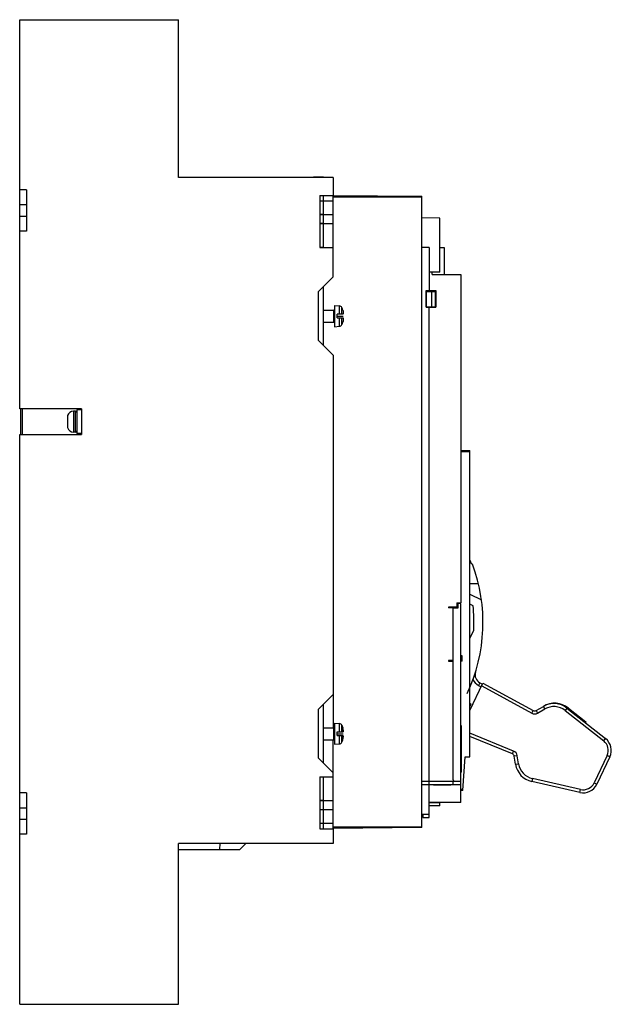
# Model space of a CAD drawing. Header units: millimetres. Extents: x 43 to 239, y 32 to 358.
import ezdxf

# ---------------------------------------------------------------- set-up
doc = ezdxf.new("R2010")
doc.units = ezdxf.units.MM
doc.header["$LTSCALE"] = 25.349531
doc.layers.get('0').update_dxf_attribs({"linetype": 'CONTINUOUS'})
doc.layers.add('INTFCLR_79', color=7, linetype='CONTINUOUS')

msp = doc.modelspace()

# ---------------------------------------------------------------- linework, layer by layer
at = {"color": 7, "linetype": 'Continuous'}
for p, q in [((43.2, 229.13), (43.2, 358.18)), ((43.2, 358.18), (95.9, 358.18)), ((95.9, 305.88), (95.9, 358.18)), ((147.2, 305.88), (95.9, 305.88)), ((144, 305.94), (140.6, 305.94)), ((147.2, 305.88), (147.2, 299.88)), ((45.4, 301.73), (43.2, 301.73)), ((45.4, 301.73), (45.4, 288.03)), ((142.7, 299.88), (142.7, 282.63)), ((142.7, 299.88), (147.2, 299.88)), ((147.2, 298.03), (142.7, 298.03)), ((144, 282.69), (144, 299.88)), ((147.2, 299.91), (176.5, 299.65)), ((147.2, 272.88), (147.2, 299.86)), ((176.5, 299.33), (147.2, 299.33)), ((176.5, 90.24), (176.5, 299.65)), ((45.4, 296.73), (43.2, 296.73)), ((43.2, 293.03), (45.4, 293.03)), ((142.7, 293.69), (144, 293.69)), ((142.7, 293.63), (147.2, 293.63)), ((182.5, 292.38), (176.5, 292.43)), ((182.5, 274.46), (182.5, 292.38)), ((45.4, 288.03), (43.2, 288.03)), ((144, 290.54), (142.7, 290.54)), ((147.2, 290.48), (142.7, 290.48)), ((144, 282.69), (142.7, 282.69)), ((142.7, 282.63), (147.2, 282.63)), ((178.95, 282.64), (176.5, 282.64)), ((178.95, 282.64), (178.95, 268.34)), ((182.5, 282.64), (183.95, 282.64)), ((183.95, 282.64), (183.95, 273.64)), ((182.5, 274.46), (178.95, 274.46)), ((179.95, 273.64), (179.95, 274.46)), ((147.2, 272.88), (142.2, 267.88)), ((179.95, 273.64), (189.45, 273.64)), ((189.45, 273.64), (189.45, 164.75)), ((142.2, 267.88), (142.2, 251.88)), ((144, 250.08), (144, 269.68)), ((177.95, 262.84), (177.95, 268.34)), ((177.95, 268.34), (181.15, 268.34)), ((178.15, 262.99), (178.15, 267.99)), ((178.15, 267.99), (181.07, 267.99)), ((179.83, 262.99), (179.83, 267.99)), ((181.07, 262.99), (181.07, 267.99)), ((181.15, 268.34), (181.15, 262.84)), ((144, 261.88), (147.4, 261.88)), ((147.4, 257.88), (147.4, 261.88)), ((147.6, 263.39), (147.6, 256.37)), ((147.6, 263.39), (149.25, 263.25)), ((149.25, 260.48), (149.25, 263.25)), ((150.06, 260.48), (150.06, 262.71)), ((150.37, 261.89), (150.34, 261.89)), ((177.95, 262.84), (181.15, 262.84)), ((178.15, 262.99), (181.07, 262.99)), ((178.95, 104.39), (178.95, 262.84)), ((148.5, 259.28), (148.5, 260.48)), ((150.5, 260.48), (148.5, 260.48)), ((148.5, 259.28), (150.5, 259.28)), ((149.25, 256.52), (149.25, 259.28)), ((150.06, 257.06), (150.06, 259.28)), ((150.5, 260.48), (150.5, 260.68)), ((150.5, 259.28), (150.5, 259.08)), ((144, 257.88), (147.4, 257.88)), ((147.6, 256.37), (149.25, 256.52)), ((150.35, 257.88), (150.37, 257.88)), ((142.2, 251.88), (147.2, 246.88)), ((147.2, 246.88), (147.2, 123.38)), ((63.7, 229.13), (43.2, 229.13)), ((43.6, 220.63), (43.6, 229.13)), ((44, 229.13), (44, 220.63)), ((62.2, 228.78), (62.2, 220.98)), ((63.7, 228.78), (62.2, 228.78)), ((63.7, 229.13), (63.7, 220.63)), ((59.1, 226.87), (59.1, 222.9)), ((61.04, 228.38), (61.04, 221.38)), ((61.7, 228.38), (61.04, 228.38)), ((61.7, 221.38), (61.7, 228.38)), ((43.2, 31.65), (43.2, 220.63)), ((43.2, 220.63), (63.7, 220.63)), ((61.7, 221.38), (61.04, 221.38)), ((63.7, 220.98), (62.2, 220.98)), ((189.45, 215.38), (192.5, 215.36)), ((192.5, 214.84), (189.45, 214.84)), ((192.5, 113.73), (192.5, 215.36)), ((192.5, 178.89), (192.95, 177.79)), ((192.95, 177.79), (193.31, 177.62)), ((195.31, 171.11), (192.5, 171.15)), ((192.5, 167.7), (196.32, 165.8)), ((188.15, 163.33), (185.45, 163.33)), ((185.45, 163.33), (185.45, 163.12)), ((188.15, 164.75), (189.45, 164.75)), ((188.15, 164.75), (188.15, 163.33)), ((189.45, 164.55), (188.45, 164.55)), ((188.45, 164.55), (188.45, 163.05)), ((189.45, 104.39), (189.45, 164.55)), ((193.54, 163.83), (192.5, 164.35)), ((186.95, 163.12), (185.45, 163.12)), ((186.95, 106.15), (186.95, 163.12)), ((188.45, 163.05), (186.95, 163.05)), ((192.5, 152.98), (193.78, 155.68)), ((192.5, 153.85), (192.83, 153.69)), ((189.95, 147.18), (189.45, 147.18)), ((189.95, 145.48), (189.95, 147.18)), ((186.95, 145.67), (185.45, 145.67)), ((185.45, 145.67), (185.45, 145.48)), ((185.45, 145.48), (186.95, 145.48)), ((189.95, 145.48), (189.45, 145.48)), ((192.5, 129.07), (196.83, 138.16)), ((195.8, 138.31), (195.33, 137.43)), ((195.33, 137.43), (196.25, 136.94)), ((195.8, 138.31), (196.68, 137.84)), ((196.4, 137.25), (212.99, 128.19)), ((196.83, 138.16), (213.47, 129.07)), ((147.2, 134.38), (142.2, 129.38)), ((144, 111.58), (144, 131.18)), ((192.94, 131.15), (192.5, 131.36)), ((142.2, 129.38), (142.2, 113.38)), ((212.99, 128.19), (213.47, 129.07)), ((214.45, 129.08), (216.87, 130.46)), ((214.45, 129.08), (214.94, 128.21)), ((214.94, 128.21), (217.36, 129.59)), ((217.36, 129.59), (216.87, 130.46)), ((224.67, 129.88), (224.05, 129.1)), ((224.05, 129.1), (236.86, 119.01)), ((224.67, 129.88), (237.48, 119.79)), ((225.17, 129.86), (230.98, 125.29)), ((147.6, 124.89), (149.25, 124.75)), ((147.6, 124.89), (147.6, 117.87)), ((149.25, 121.98), (149.25, 124.75)), ((150.06, 124.21), (150.37, 123.39)), ((150.06, 123.39), (150.06, 124.21)), ((230.98, 125.29), (230.85, 125.01)), ((144, 123.38), (147.4, 123.38)), ((147.4, 119.38), (147.4, 123.38)), ((148.5, 121.98), (150.5, 121.98)), ((148.5, 120.78), (148.5, 121.98)), ((150.06, 121.98), (150.06, 123.39)), ((150.34, 123.39), (150.37, 123.39)), ((150.5, 122.18), (150.5, 121.98)), ((189.75, 123.95), (189.45, 123.95)), ((189.57, 108.95), (189.57, 123.95)), ((189.75, 108.65), (189.75, 123.95)), ((206.98, 115.65), (192.5, 121.6)), ((144, 119.38), (147.4, 119.38)), ((147.2, 89.91), (147.2, 119.38)), ((147.6, 117.87), (149.25, 118.02)), ((148.5, 120.78), (150.5, 120.78)), ((149.25, 118.02), (149.25, 120.78)), ((150.06, 118.56), (150.06, 120.78)), ((150.06, 118.56), (150.37, 119.38)), ((150.37, 119.38), (150.35, 119.38)), ((150.5, 120.58), (150.5, 120.78)), ((206.6, 114.73), (192.5, 120.51)), ((236.86, 119.01), (237.48, 119.79)), ((206.6, 114.73), (206.98, 115.65)), ((142.2, 113.38), (147.2, 108.38)), ((190.1, 102.52), (190.88, 113.72)), ((190.88, 113.72), (192.5, 113.73)), ((208.2, 114.11), (207.21, 113.96)), ((207.63, 111.27), (207.21, 113.96)), ((207.63, 111.27), (208.62, 111.43)), ((208.62, 111.43), (208.2, 114.11)), ((238, 114.14), (233.68, 105.08)), ((238.9, 113.71), (234.58, 104.65)), ((238.9, 113.71), (238, 114.14)), ((189.75, 108.65), (189.45, 108.65)), ((189.75, 108.95), (189.57, 108.95)), ((142.7, 107.13), (147.2, 107.13)), ((142.7, 107.13), (142.7, 89.88)), ((144, 89.88), (144, 107.13)), ((176.5, 105.64), (187.45, 105.64)), ((180.45, 104.49), (186.15, 104.49)), ((180.45, 104.39), (180.45, 104.49)), ((186.95, 104.39), (186.95, 105.64)), ((187.45, 105.65), (189.45, 105.65)), ((213.23, 106.51), (213.01, 105.53)), ((228.97, 101.93), (213.01, 105.53)), ((229.19, 102.9), (213.23, 106.51)), ((233.68, 105.08), (234.58, 104.65)), ((45.4, 101.74), (43.2, 101.74)), ((45.4, 101.74), (45.4, 88.04)), ((189.45, 104.39), (176.5, 104.39)), ((178.95, 94.59), (178.95, 104.39)), ((189.45, 98.59), (189.45, 104.39)), ((189.45, 103.05), (190.14, 103.05)), ((190.1, 102.52), (189.45, 102.51)), ((228.97, 101.93), (229.19, 102.9)), ((142.7, 99.35), (144, 99.35)), ((142.7, 99.29), (147.2, 99.29)), ((189.45, 98.59), (178.95, 98.59)), ((182.5, 98.43), (178.95, 98.43)), ((182.5, 97.5), (182.5, 98.59)), ((45.4, 96.74), (43.2, 96.74)), ((144, 96.19), (142.7, 96.19)), ((147.2, 96.13), (142.7, 96.13)), ((182.5, 97.5), (178.95, 97.46)), ((43.2, 93.04), (45.4, 93.04)), ((142.7, 91.73), (147.2, 91.73)), ((178.95, 94.59), (176.5, 94.59)), ((176.85, 94.59), (176.85, 93.64)), ((176.85, 93.64), (178.95, 93.64)), ((178.95, 93.64), (178.95, 94.59)), ((142.7, 89.88), (147.2, 89.88)), ((147.2, 90.55), (176.5, 90.55)), ((176.5, 90.24), (147.2, 89.98)), ((147.2, 89.88), (147.2, 84.98)), ((45.4, 88.04), (43.2, 88.04)), ((147.2, 84.98), (95.9, 84.98)), ((95.9, 31.65), (95.9, 84.98)), ((109.55, 82.98), (109.68, 84.98)), ((116.22, 82.98), (118.22, 84.98)), ((116.23, 82.98), (118.23, 84.98)), ((95.9, 82.98), (116.22, 82.98)), ((43.2, 31.65), (95.9, 31.65))]:
    msp.add_line(p, q, dxfattribs=at)
for centre, radius, start, end in [((147.4, 262.08), 0.2, 270, 360), ((149.17, 262.25), 1, 27.1268, 85), ((146.5, 260.88), 4, 14.6148, 27.1158), ((147.4, 257.68), 0.2, 0, 90), ((149.17, 257.52), 1, 275, 332.8732), ((146.5, 258.88), 4, 332.8844, 345.5333), ((61.04, 226.38), 2, 90, 165.9302), ((61.7, 227.88), 0.5, 0, 90), ((61.04, 223.38), 2, 194.0698, 269.9996), ((61.7, 221.88), 0.5, 270, 360), ((141.84, 158.25), 55, 334.6686, 20.6289), ((141.84, 158.25), 52, 357.1744, 6.1664), ((197.2, 140.96), 3, 162.6617, 242.0467), ((197.2, 140.96), 4, 202.747, 242.0467), ((192.89, 296.45), 165.3, 269.8646, 270.0168), ((142.01, 158.7), 57.9, 330.712, 331.5841), ((220.59, 124.25), 7.24, 50.7587, 121.0553), ((220.34, 124.39), 7, 51.7646, 119.7619), ((213.95, 129.95), 2, 241.363, 299.7619), ((213.95, 129.95), 1, 241.363, 299.7619), ((220.34, 124.39), 6, 51.7646, 119.7619), ((149.17, 123.75), 1, 27.1268, 85), ((147.4, 123.58), 0.2, 270, 360), ((146.28, 122.28), 4.21, 9.2312, 15.2707), ((146.28, 122.28), 4.21, 9.2305, 15.2713), ((146.07, 122.25), 4.43, 5.3261, 9.2263), ((146.07, 122.25), 4.43, 5.3261, 9.2276), ((145.87, 122.23), 4.63, 3.9945, 5.3441), ((145.87, 122.23), 4.63, 3.9942, 5.3439), ((147.4, 119.18), 0.2, 0, 90), ((149.17, 119.02), 1, 275, 332.8732), ((146.28, 120.48), 4.22, 344.8727, 350.8542), ((146.28, 120.48), 4.21, 344.8721, 350.855), ((146.06, 120.52), 4.43, 350.8585, 354.6884), ((146.06, 120.52), 4.43, 350.8573, 354.6884), ((145.86, 120.54), 4.63, 354.671, 356.0404), ((145.86, 120.54), 4.63, 354.6711, 356.0407), ((234.39, 115.86), 4, 334.5227, 51.7646), ((234.39, 115.86), 5, 334.5227, 51.7646), ((206.22, 113.8), 1, 8.9425, 67.6979), ((206.22, 113.8), 2, 8.9425, 67.6979), ((214.55, 112.36), 7, 188.9425, 257.2785), ((214.55, 112.36), 6, 188.9425, 257.2785), ((187.85, 102.65), 2.51, 132.8669, 135.8783), ((187.45, 106.15), 0.5, 180, 270), ((230.07, 106.8), 5, 257.2785, 334.5227), ((230.07, 106.8), 4, 257.2785, 334.5227)]:
    msp.add_arc(centre, radius, start, end, dxfattribs=at)
for points, knots in [([(150.34, 261.89), (150.4, 261.7), (150.46, 261.4), (150.49, 260.99), (150.5, 260.79), (150.5, 260.68)], [0, 0, 0, 0, 0.499837, 0.749915, 1, 1, 1, 1]), ([(150.5, 259.08), (150.5, 258.98), (150.49, 258.78), (150.46, 258.38), (150.4, 258.08), (150.35, 257.88)], [0, 0, 0, 0, 0.250084, 0.50016, 1, 1, 1, 1])]:
    msp.add_open_spline(points, degree=3, knots=knots, dxfattribs=at)
for points in [[(192.5, 130.83), (192.64, 130.94), (192.79, 131.04), (192.94, 131.15)], [(150.5, 122.18), (150.5, 122.31), (150.49, 122.43), (150.48, 122.55)], [(150.48, 122.55), (150.49, 122.43), (150.5, 122.31), (150.5, 122.18)], [(150.48, 120.22), (150.49, 120.34), (150.5, 120.46), (150.5, 120.58)], [(150.5, 120.58), (150.5, 120.46), (150.49, 120.34), (150.48, 120.22)]]:
    msp.add_open_spline(points, degree=3, dxfattribs=at)
at = {"layer": 'INTFCLR_79', "color": 254, "linetype": 'Continuous', "true_color": 0xf0ebaf}
for p, q in [((148.5, 259.88), (150.5, 259.88)), ((148.5, 121.38), (150.5, 121.38))]:
    msp.add_line(p, q, dxfattribs=at)

doc.saveas('drawing.dxf')
